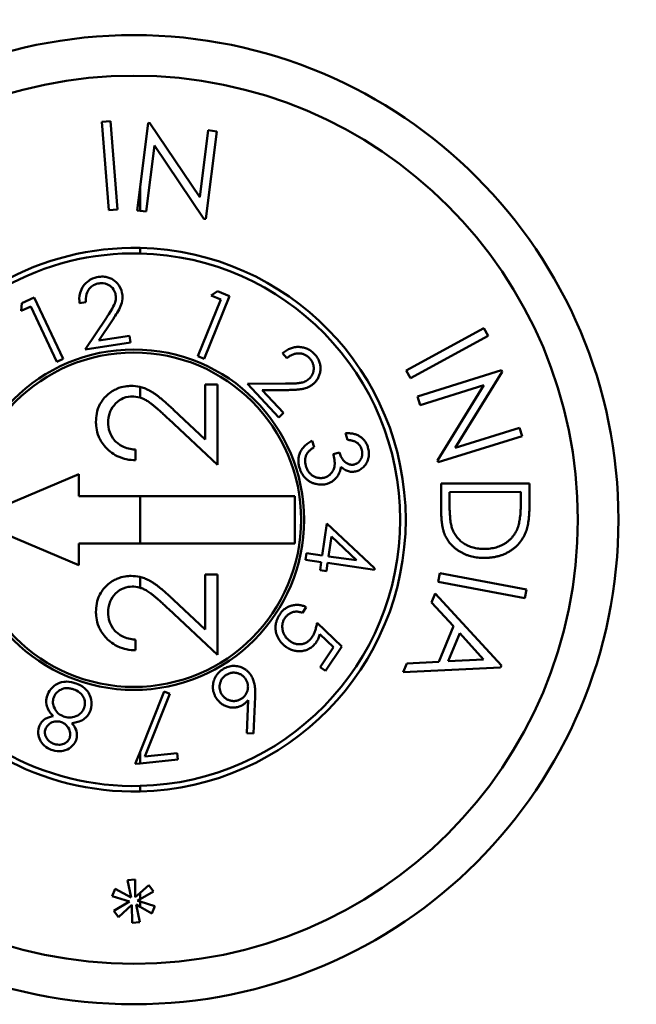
# Model space of a CAD drawing. Header units: inches. Extents: x 0.2 to 50.9, y 0.9 to 32.1.
# Tile 83 of 95: x 42 to 42.9, y 24.8 to 26.2. Entities that reach past the tile are written whole.
import ezdxf

# ---------------------------------------------------------------- set-up
doc = ezdxf.new("R2010")
doc.units = ezdxf.units.IN
doc.header["$LTSCALE"] = 1.5
doc.header["$MEASUREMENT"] = 0
doc.layers.add('Dimension (ANSI)', color=7, linetype='Continuous', lineweight=25)
doc.layers.add('Visible (ANSI)', color=7, linetype='Continuous', lineweight=50)
doc.styles.get("Standard").update_dxf_attribs({"font": 'arial.ttf'})
doc.dimstyles.new('Default (ANSI)', dxfattribs={"dimscale": 1.5, "dimtxt": 0.2, "dimasz": 0.098425, "dimexe": 0.125, "dimexo": 0.0625, "dimgap": 0.031496, "dimtad": 0, "dimtih": 1, "dimtoh": 1, "dimrnd": 1e-08, "dimzin": 0, "dimdsep": 46, "dimtxsty": 'Standard', "dimcen": 0.09, "dimdle": 0.393701, "dimclrd": 256, "dimclre": 256, "dimclrt": 7, "dimadec": 0, "dimazin": 1, "dimtfac": 0.6, "dimtofl": 0, "dimtmove": 0, "dimatfit": 3, "dimfxl": 1, "dimtolj": 1, "dimtzin": 4, "dimlwd": -1, "dimlwe": -1, "dimarcsym": 0})

# ---------------------------------------------------------------- blocks, each defined once
blk = doc.blocks.new('*D59')
at = {"layer": 'Defpoints', "color": 0, "transparency": 16777216}
for p in [(45.1253, 30.66), (34.5003, 25.0768), (45.1253, 25.0768)]:
    blk.add_point(p, dxfattribs=at)
at = {"layer": 'Dimension (ANSI)', "transparency": 16777216}
for p, q in [((34.5003, 25.1705), (34.5003, 30.8475)), ((45.1253, 25.1705), (45.1253, 30.8475)), ((34.648, 30.66), (39.2735, 30.66)), ((44.9777, 30.66), (40.3521, 30.66))]:
    blk.add_line(p, q, dxfattribs=at)
for points in [[(34.648, 30.6847), (34.648, 30.6354), (34.5003, 30.66)], [(44.9777, 30.6847), (44.9777, 30.6354), (45.1253, 30.66)]]:
    blk.add_solid(points, dxfattribs=at)
at = {"layer": 'Dimension (ANSI)', "color": 7, "transparency": 16777216, "insert": (39.3208, 30.8133), "char_height": 0.3, "attachment_point": 1}
blk.add_mtext('\\A1;10.63', dxfattribs=at)

msp = doc.modelspace()

# ---------------------------------------------------------------- linework, layer by layer
at = {"layer": 'Visible (ANSI)'}
for p, q in [((42.1282, 26.0725), (42.1152, 26.0714)), ((42.1152, 26.0714), (42.1256, 25.9412)), ((42.1386, 25.9422), (42.1282, 26.0725)), ((42.1837, 26.0701), (42.1719, 25.9751)), ((42.1865, 26.0697), (42.1837, 26.0701)), ((42.2601, 25.9602), (42.1865, 26.0697)), ((42.2724, 26.0591), (42.2601, 25.9602)), ((42.2691, 25.9283), (42.2851, 26.0575)), ((42.2851, 26.0575), (42.2724, 26.0591)), ((42.181, 25.9392), (42.1931, 26.0369)), ((42.1931, 26.0369), (42.2662, 25.9286)), ((42.1719, 25.9751), (42.1676, 25.9408)), ((42.1719, 25.9403), (42.1719, 25.9751)), ((42.1256, 25.9412), (42.1386, 25.9422)), ((42.1676, 25.9408), (42.1719, 25.9403)), ((42.1719, 25.9403), (42.181, 25.9392)), ((42.2662, 25.9286), (42.2691, 25.9283)), ((42.1719, 25.8772), (42.1719, 25.8853)), ((42.2768, 25.8149), (42.286, 25.8217)), ((42.286, 25.8217), (42.3042, 25.8143)), ((41.9973, 25.8037), (41.9961, 25.7923)), ((42.0152, 25.8121), (41.9973, 25.8037)), ((42.0581, 25.7214), (42.0152, 25.8121)), ((42.0825, 25.8039), (42.0919, 25.8054)), ((42.2574, 25.7255), (42.2913, 25.809)), ((42.3042, 25.8143), (42.2666, 25.7217)), ((42.2913, 25.809), (42.2768, 25.8149)), ((41.9961, 25.7923), (42.0104, 25.799)), ((42.0104, 25.799), (42.0491, 25.7172)), ((42.1222, 25.7823), (42.0906, 25.7355)), ((42.1107, 25.7484), (42.1312, 25.7789)), ((42.6796, 25.7669), (42.5649, 25.7045)), ((42.6859, 25.7555), (42.6796, 25.7669)), ((42.0906, 25.7355), (42.1579, 25.7459)), ((42.1564, 25.7555), (42.1107, 25.7484)), ((42.1579, 25.7459), (42.1564, 25.7555)), ((42.5712, 25.693), (42.6859, 25.7555)), ((42.3888, 25.7227), (42.3823, 25.7297)), ((42.0491, 25.7172), (42.0581, 25.7214)), ((42.2666, 25.7217), (42.2574, 25.7255)), ((42.5649, 25.7045), (42.5712, 25.693)), ((42.7059, 25.7048), (42.5818, 25.6661)), ((42.6374, 25.59), (42.7067, 25.7021)), ((42.7067, 25.7021), (42.7059, 25.7048)), ((42.1719, 25.6642), (42.1719, 25.68)), ((42.2861, 25.6838), (42.2681, 25.6838)), ((42.2681, 25.6838), (42.2681, 25.6024)), ((42.2861, 25.565), (42.2861, 25.6838)), ((42.3304, 25.6848), (42.3866, 25.6849)), ((42.3766, 25.6351), (42.3304, 25.6848)), ((42.3523, 25.6755), (42.3837, 25.6417)), ((42.3888, 25.6755), (42.3523, 25.6755)), ((42.5858, 25.6533), (42.6796, 25.6825)), ((42.6796, 25.6825), (42.6113, 25.5715)), ((42.5818, 25.6661), (42.5858, 25.6533)), ((42.2681, 25.6024), (42.2214, 25.6462)), ((42.2137, 25.6328), (42.2861, 25.565)), ((42.3837, 25.6417), (42.3766, 25.6351)), ((42.7324, 25.6196), (42.6374, 25.59)), ((42.7362, 25.6073), (42.7324, 25.6196)), ((42.4262, 25.6005), (42.429, 25.5911)), ((42.4783, 25.6018), (42.4754, 25.6116)), ((42.6121, 25.5687), (42.7362, 25.6073)), ((42.165, 25.5717), (42.165, 25.5874)), ((42.4573, 25.5807), (42.4662, 25.5833)), ((42.6113, 25.5715), (42.6121, 25.5687)), ((42.0813, 25.5511), (41.9222, 25.4839)), ((42.0813, 25.5189), (42.0813, 25.5511)), ((42.747, 25.5376), (42.6165, 25.5372)), ((42.6165, 25.5372), (42.6167, 25.4957)), ((42.7471, 25.5106), (42.747, 25.5376)), ((42.1719, 25.5189), (42.0813, 25.5189)), ((42.1719, 25.4489), (42.1719, 25.5189)), ((42.4006, 25.5189), (42.1719, 25.5189)), ((42.4006, 25.4489), (42.4006, 25.5189)), ((42.6289, 25.5247), (42.7343, 25.5251)), ((42.6289, 25.5096), (42.6289, 25.5247)), ((42.7343, 25.5251), (42.7344, 25.5159)), ((41.9222, 25.4839), (42.0813, 25.4167)), ((42.4408, 25.4312), (42.4475, 25.4785)), ((42.4475, 25.4785), (42.5182, 25.4121)), ((42.4544, 25.459), (42.4503, 25.4298)), ((42.4916, 25.424), (42.4544, 25.459)), ((42.0813, 25.4489), (42.1719, 25.4489)), ((42.0813, 25.4167), (42.0813, 25.4489)), ((42.1719, 25.4489), (42.4006, 25.4489)), ((42.4163, 25.4246), (42.4177, 25.4345)), ((42.4394, 25.4213), (42.4163, 25.4246)), ((42.4177, 25.4345), (42.4408, 25.4312)), ((42.4503, 25.4298), (42.4916, 25.424)), ((42.4377, 25.4093), (42.4394, 25.4213)), ((42.4489, 25.42), (42.4471, 25.408)), ((42.5179, 25.4101), (42.4489, 25.42)), ((42.5182, 25.4121), (42.5179, 25.4101)), ((42.1719, 25.3834), (42.1719, 25.3993)), ((42.2681, 25.4031), (42.2861, 25.4031)), ((42.2681, 25.3217), (42.2681, 25.4031)), ((42.2861, 25.4031), (42.2861, 25.2843)), ((42.4471, 25.408), (42.4377, 25.4093)), ((42.6145, 25.405), (42.6121, 25.3922)), ((42.7425, 25.3809), (42.6145, 25.405)), ((42.6121, 25.3922), (42.7401, 25.3681)), ((42.7401, 25.3681), (42.7425, 25.3809)), ((42.6079, 25.375), (42.6024, 25.3616)), ((42.7056, 25.2685), (42.6079, 25.375)), ((42.2861, 25.2843), (42.2137, 25.3521)), ((42.2214, 25.3655), (42.2681, 25.3217)), ((42.4173, 25.3548), (42.4117, 25.3462)), ((42.6024, 25.3616), (42.6346, 25.3264)), ((42.4335, 25.3318), (42.4697, 25.2967)), ((42.6346, 25.3264), (42.6133, 25.2742)), ((42.4576, 25.2956), (42.4376, 25.3147)), ((42.6271, 25.2748), (42.644, 25.3162)), ((42.644, 25.3162), (42.6793, 25.2775)), ((42.165, 25.291), (42.165, 25.3067)), ((42.4379, 25.2659), (42.4576, 25.2956)), ((42.4697, 25.2967), (42.4459, 25.2606)), ((42.4459, 25.2606), (42.4379, 25.2659)), ((42.5657, 25.2715), (42.5604, 25.2585)), ((42.5604, 25.2585), (42.7044, 25.2655)), ((42.6133, 25.2742), (42.5657, 25.2715)), ((42.6793, 25.2775), (42.6271, 25.2748)), ((42.7044, 25.2655), (42.7056, 25.2685)), ((42.1719, 25.1412), (42.2074, 25.2302)), ((42.216, 25.2268), (42.1791, 25.1342)), ((42.2074, 25.2302), (42.216, 25.2268)), ((42.3417, 25.2223), (42.3393, 25.1681)), ((42.3295, 25.1685), (42.3314, 25.2172)), ((42.3393, 25.1681), (42.3295, 25.1685)), ((42.1719, 25.1412), (42.1647, 25.1232)), ((42.1719, 25.124), (42.1719, 25.1412)), ((42.1791, 25.1342), (42.2266, 25.139)), ((42.2266, 25.139), (42.2275, 25.1296)), ((42.1647, 25.1232), (42.1719, 25.124)), ((42.2275, 25.1296), (42.1719, 25.124)), ((42.1719, 25.0825), (42.1719, 25.0906)), ((42.1646, 24.9526), (42.1531, 24.9514)), ((42.1531, 24.9514), (42.1585, 24.9256)), ((42.1647, 24.9262), (42.1646, 24.9526)), ((42.1353, 24.9385), (42.1305, 24.9279)), ((42.1585, 24.9256), (42.1353, 24.9385)), ((42.1719, 24.9326), (42.1647, 24.9262)), ((42.1846, 24.9439), (42.1719, 24.9326)), ((42.1719, 24.9233), (42.1915, 24.9346)), ((42.1719, 24.9233), (42.1719, 24.9326)), ((42.1915, 24.9346), (42.1846, 24.9439)), ((42.1305, 24.9279), (42.156, 24.9198)), ((42.156, 24.9198), (42.1329, 24.9062)), ((42.1714, 24.8896), (42.1659, 24.9154)), ((42.1659, 24.9154), (42.1719, 24.912)), ((42.168, 24.9211), (42.1719, 24.9233)), ((42.1719, 24.9198), (42.168, 24.9211)), ((42.1719, 24.912), (42.1719, 24.9198)), ((42.1939, 24.9128), (42.1719, 24.9198)), ((42.1329, 24.9062), (42.1398, 24.897)), ((42.1398, 24.897), (42.1597, 24.9148)), ((42.1597, 24.9148), (42.16, 24.8884)), ((42.1719, 24.912), (42.1892, 24.9023)), ((42.1892, 24.9023), (42.1939, 24.9128)), ((42.16, 24.8884), (42.1714, 24.8896))]:
    msp.add_line(p, q, dxfattribs=at)
for radius in [0.7158, 0.6559, 0.2514, 0.247]:
    msp.add_circle((42.1627, 25.4839), radius, dxfattribs=at)
for radius, start, end in [(0.4015, 88.6858, 271.3142), (0.3934, 88.6588, 271.3412), (0.4015, 271.3142, 88.6858), (0.3934, 271.3412, 88.6588)]:
    msp.add_arc((42.1627, 25.4839), radius, start, end, dxfattribs=at)
for points, knots in [([(42.1103, 25.8425), (42.1082, 25.8422), (42.1028, 25.8412), (42.0957, 25.8369), (42.0926, 25.8347), (42.0857, 25.8261), (42.0842, 25.8217), (42.0816, 25.8127), (42.082, 25.8081), (42.0825, 25.8039)], [0, 0, 0, 0, 0.01620659, 0.01620659, 0.02230717, 0.02230717, 0.02973517, 0.02973517, 0.04981053, 0.04981053, 0.04981053, 0.04981053]), ([(42.0919, 25.8054), (42.0918, 25.8085), (42.0916, 25.8123), (42.094, 25.8208), (42.0955, 25.8232), (42.099, 25.8277), (42.1014, 25.8294), (42.1064, 25.8322), (42.1094, 25.8327), (42.1112, 25.833)], [0, 0, 0, 0, 0.0240139, 0.0240139, 0.0434627, 0.0434627, 0.07332, 0.07332, 0.1233827, 0.1233827, 0.1233827, 0.1233827]), ([(42.1454, 25.8177), (42.145, 25.8199), (42.1442, 25.8245), (42.1399, 25.8311), (42.1378, 25.834), (42.1318, 25.8387), (42.1286, 25.8407), (42.1226, 25.8424), (42.1203, 25.8429), (42.1144, 25.8431), (42.1123, 25.8428), (42.1103, 25.8425)], [0, 0, 0, 0, 0.01718259, 0.01718259, 0.02394785, 0.02394785, 0.0285903, 0.0285903, 0.03035705, 0.03035705, 0.03202456, 0.03202456, 0.03202456, 0.03202456]), ([(42.1112, 25.833), (42.1128, 25.8332), (42.1164, 25.8337), (42.1216, 25.8324), (42.1239, 25.8317), (42.1277, 25.8292), (42.1305, 25.8273), (42.1335, 25.8229), (42.1342, 25.8216), (42.1353, 25.8187), (42.1356, 25.8173), (42.1358, 25.816)], [0, 0, 0, 0, 0.01228118, 0.01228118, 0.01682815, 0.01682815, 0.01889522, 0.01889522, 0.0196643, 0.0196643, 0.02055786, 0.02055786, 0.02055786, 0.02055786]), ([(42.1312, 25.7789), (42.1345, 25.7838), (42.1388, 25.7903), (42.1436, 25.8003), (42.1448, 25.8034), (42.1462, 25.8115), (42.1458, 25.8148), (42.1454, 25.8177)], [0, 0, 0, 0, 0.04541654, 0.04541654, 0.06719737, 0.06719737, 0.09329463, 0.09329463, 0.09329463, 0.09329463]), ([(42.1358, 25.816), (42.1361, 25.8135), (42.1365, 25.81), (42.1344, 25.8027), (42.1332, 25.8), (42.1275, 25.7901), (42.123, 25.7835), (42.1222, 25.7823)], [0, 0, 0, 0, 0.01869102, 0.01869102, 0.02824314, 0.02824314, 0.04030368, 0.04030368, 0.04030368, 0.04030368]), ([(42.3823, 25.7297), (42.3832, 25.7305), (42.385, 25.7321), (42.3879, 25.734), (42.3909, 25.7357), (42.3939, 25.737), (42.397, 25.738), (42.4002, 25.7387), (42.4035, 25.7391), (42.4068, 25.7391), (42.4101, 25.7388), (42.4132, 25.7382), (42.4163, 25.7374), (42.4192, 25.7362), (42.4221, 25.7347), (42.4247, 25.7329), (42.4273, 25.7308), (42.4289, 25.7292), (42.4297, 25.7284)], [0, 0, 0, 0, 0.0687989, 0.1349606, 0.199103, 0.2615511, 0.3231341, 0.3847206, 0.4464543, 0.5093347, 0.5716455, 0.6324848, 0.6923132, 0.7519666, 0.811795, 0.8727773, 0.9353289, 1, 1, 1, 1]), ([(42.4223, 25.7223), (42.4218, 25.7229), (42.4207, 25.724), (42.419, 25.7254), (42.4171, 25.7266), (42.4152, 25.7277), (42.4132, 25.7285), (42.4112, 25.7291), (42.409, 25.7295), (42.4068, 25.7297), (42.4046, 25.7296), (42.4023, 25.7294), (42.4, 25.7288), (42.3978, 25.7281), (42.3955, 25.7271), (42.3932, 25.7259), (42.391, 25.7244), (42.3895, 25.7233), (42.3888, 25.7227)], [0, 0, 0, 0, 0.062905, 0.123032, 0.182098, 0.239757, 0.296826, 0.354148, 0.412209, 0.471714, 0.532109, 0.592899, 0.65489, 0.718317, 0.784229, 0.852733, 0.924519, 1, 1, 1, 1]), ([(42.422, 25.6924), (42.4225, 25.6929), (42.4235, 25.6939), (42.4247, 25.6955), (42.4258, 25.6971), (42.4267, 25.6989), (42.4274, 25.7008), (42.4279, 25.7027), (42.4283, 25.7048), (42.4284, 25.7069), (42.4283, 25.709), (42.4281, 25.7111), (42.4276, 25.7132), (42.427, 25.7151), (42.4261, 25.717), (42.4251, 25.7189), (42.4238, 25.7207), (42.4228, 25.7217), (42.4223, 25.7223)], [0, 0, 0, 0, 0.062183, 0.122612, 0.182664, 0.241791, 0.301488, 0.362238, 0.424353, 0.488779, 0.553697, 0.617188, 0.679419, 0.741365, 0.804055, 0.867618, 0.932903, 1, 1, 1, 1]), ([(42.4297, 25.7284), (42.4304, 25.7275), (42.4319, 25.7259), (42.4338, 25.7233), (42.4353, 25.7206), (42.4366, 25.7178), (42.4375, 25.7149), (42.4381, 25.712), (42.4384, 25.709), (42.4384, 25.706), (42.4381, 25.703), (42.4375, 25.7001), (42.4367, 25.6973), (42.4356, 25.6947), (42.4343, 25.6922), (42.4327, 25.6898), (42.4309, 25.6875), (42.4295, 25.6862), (42.4288, 25.6855)], [0, 0, 0, 0, 0.07005, 0.137213, 0.202152, 0.265337, 0.327657, 0.389463, 0.451969, 0.515418, 0.57876, 0.639988, 0.700076, 0.759065, 0.817893, 0.877561, 0.938197, 1, 1, 1, 1]), ([(42.3866, 25.6849), (42.3879, 25.6849), (42.3906, 25.6849), (42.3943, 25.685), (42.3978, 25.6851), (42.4009, 25.6852), (42.4037, 25.6854), (42.4062, 25.6857), (42.4084, 25.686), (42.4109, 25.6865), (42.4136, 25.6872), (42.4167, 25.6886), (42.4195, 25.6903), (42.4212, 25.6917), (42.422, 25.6924)], [0, 0, 0, 0, 0.1101371, 0.2116064, 0.304439, 0.3886458, 0.4647959, 0.5324404, 0.591598, 0.6424587, 0.7339756, 0.8228871, 0.911284, 1, 1, 1, 1]), ([(42.1587, 25.6816), (42.1544, 25.6814), (42.1462, 25.6812), (42.1335, 25.6754), (42.1286, 25.6729), (42.1182, 25.6633), (42.1145, 25.6587), (42.1104, 25.6497), (42.1089, 25.6461), (42.1069, 25.6358), (42.1068, 25.6323), (42.1067, 25.6287)], [0, 0, 0, 0, 0.03303835, 0.03303835, 0.04727079, 0.04727079, 0.05803636, 0.05803636, 0.0615579, 0.0615579, 0.06466581, 0.06466581, 0.06466581, 0.06466581]), ([(42.1719, 25.68), (42.1723, 25.6799), (42.175, 25.6793), (42.1799, 25.6776), (42.1855, 25.6749), (42.1899, 25.6722), (42.1936, 25.6698), (42.1976, 25.6669), (42.2018, 25.6636), (42.2063, 25.6598), (42.2111, 25.6557), (42.2162, 25.6511), (42.2197, 25.6479), (42.2214, 25.6462)], [0.1795605, 0.1795605, 0.1795605, 0.1795605, 0.1956723, 0.2924224, 0.3913425, 0.4444624, 0.5042288, 0.5703523, 0.6425458, 0.7222875, 0.8079211, 0.9004695, 1, 1, 1, 1]), ([(42.4288, 25.6855), (42.4277, 25.6845), (42.4256, 25.6827), (42.4221, 25.6805), (42.4183, 25.6788), (42.415, 25.6777), (42.4121, 25.6771), (42.4096, 25.6767), (42.4068, 25.6763), (42.4038, 25.676), (42.4004, 25.6758), (42.3968, 25.6756), (42.3929, 25.6755), (42.3902, 25.6755), (42.3888, 25.6755)], [0, 0, 0, 0, 0.099268, 0.1967624, 0.2940362, 0.393107, 0.4463235, 0.5062891, 0.5721122, 0.6444639, 0.7233111, 0.809243, 0.901297, 1, 1, 1, 1]), ([(42.1247, 25.6279), (42.1248, 25.6314), (42.1249, 25.637), (42.1296, 25.6482), (42.1324, 25.6521), (42.1396, 25.6594), (42.1436, 25.6618), (42.1525, 25.6657), (42.1577, 25.6658), (42.1601, 25.6659)], [0, 0, 0, 0, 0.0262837, 0.0262837, 0.044767, 0.044767, 0.0660379, 0.0660379, 0.1027285, 0.1027285, 0.1027285, 0.1027285]), ([(42.2137, 25.6328), (42.212, 25.6345), (42.2087, 25.6376), (42.2038, 25.6421), (42.1994, 25.6461), (42.1952, 25.6497), (42.1914, 25.6528), (42.188, 25.6556), (42.1849, 25.6578), (42.1812, 25.6602), (42.177, 25.6624), (42.1735, 25.6637), (42.1719, 25.6642)], [0, 0, 0, 0, 0.1108026, 0.2128292, 0.3061013, 0.3906473, 0.4669245, 0.534481, 0.5935869, 0.644557, 0.7362005, 0.8154417, 0.8154417, 0.8154417, 0.8154417]), ([(42.1067, 25.6287), (42.1068, 25.6251), (42.107, 25.6158), (42.1126, 25.6027), (42.1153, 25.5971), (42.1244, 25.587), (42.1298, 25.582), (42.1439, 25.5751), (42.1487, 25.5739), (42.157, 25.5721), (42.1613, 25.5719), (42.165, 25.5717)], [0, 0, 0, 0, 0.02806677, 0.02806677, 0.03897168, 0.03897168, 0.0463961, 0.0463961, 0.05138171, 0.05138171, 0.06248324, 0.06248324, 0.06248324, 0.06248324]), ([(42.165, 25.5874), (42.1612, 25.5878), (42.1543, 25.5884), (42.1402, 25.5949), (42.136, 25.5992), (42.1301, 25.6056), (42.1281, 25.6104), (42.1249, 25.6192), (42.1248, 25.6238), (42.1247, 25.6279)], [0, 0, 0, 0, 0.0294229, 0.0294229, 0.0583021, 0.0583021, 0.1692229, 0.1692229, 0.4344025, 0.4344025, 0.4344025, 0.4344025]), ([(42.4074, 25.5605), (42.4071, 25.5616), (42.4065, 25.5636), (42.406, 25.5666), (42.4057, 25.5696), (42.4057, 25.5725), (42.406, 25.5753), (42.4065, 25.5781), (42.4073, 25.5808), (42.4084, 25.5835), (42.4097, 25.586), (42.4113, 25.5884), (42.4131, 25.5908), (42.4152, 25.593), (42.4176, 25.5951), (42.4202, 25.597), (42.4231, 25.5989), (42.4252, 25.6), (42.4262, 25.6005)], [0, 0, 0, 0, 0.065447, 0.128549, 0.189344, 0.249032, 0.307312, 0.365519, 0.423367, 0.481788, 0.540924, 0.600248, 0.661034, 0.723481, 0.788093, 0.855905, 0.926163, 1, 1, 1, 1]), ([(42.4754, 25.6116), (42.4764, 25.6117), (42.4784, 25.6117), (42.4814, 25.6116), (42.4843, 25.6113), (42.487, 25.6108), (42.4897, 25.6101), (42.4921, 25.6092), (42.4945, 25.6081), (42.4967, 25.6068), (42.4988, 25.6053), (42.5007, 25.6036), (42.5024, 25.6018), (42.504, 25.5999), (42.5054, 25.5978), (42.5066, 25.5956), (42.5077, 25.5932), (42.5082, 25.5915), (42.5084, 25.5907)], [0, 0, 0, 0, 0.073327, 0.143346, 0.210861, 0.276243, 0.339444, 0.401536, 0.462665, 0.523726, 0.583693, 0.643031, 0.701222, 0.759042, 0.818055, 0.877301, 0.937649, 1, 1, 1, 1]), ([(42.4991, 25.5879), (42.4987, 25.5889), (42.4981, 25.5908), (42.4966, 25.5935), (42.4947, 25.5958), (42.4928, 25.5974), (42.4911, 25.5985), (42.4897, 25.5992), (42.4881, 25.5999), (42.4864, 25.6004), (42.4846, 25.6009), (42.4826, 25.6013), (42.4805, 25.6016), (42.479, 25.6017), (42.4783, 25.6018)], [0, 0, 0, 0, 0.1167927, 0.2277514, 0.3362536, 0.4456252, 0.5018944, 0.5618287, 0.6242499, 0.6912439, 0.7616953, 0.8364236, 0.9158239, 1, 1, 1, 1]), ([(42.429, 25.5911), (42.4283, 25.5907), (42.427, 25.5898), (42.4251, 25.5885), (42.4234, 25.5871), (42.4219, 25.5857), (42.4205, 25.5843), (42.4194, 25.5829), (42.4183, 25.5815), (42.4178, 25.5805), (42.4176, 25.58)], [0, 0, 0, 0, 0.152268, 0.294216, 0.429707, 0.556559, 0.676272, 0.789603, 0.896981, 1, 1, 1, 1]), ([(42.4889, 25.5657), (42.4894, 25.5658), (42.4904, 25.5662), (42.4918, 25.5668), (42.4932, 25.5677), (42.4944, 25.5686), (42.4955, 25.5697), (42.4965, 25.571), (42.4975, 25.5724), (42.4983, 25.5739), (42.499, 25.5755), (42.4995, 25.5772), (42.4999, 25.5789), (42.5, 25.5806), (42.5001, 25.5824), (42.4999, 25.5842), (42.4996, 25.5861), (42.4993, 25.5873), (42.4991, 25.5879)], [0, 0, 0, 0, 0.059606, 0.1168, 0.174222, 0.231008, 0.288502, 0.347832, 0.408506, 0.472325, 0.536566, 0.600141, 0.66363, 0.727535, 0.792574, 0.859289, 0.928302, 1, 1, 1, 1]), ([(42.5084, 25.5907), (42.5088, 25.5894), (42.5094, 25.587), (42.5098, 25.5832), (42.5098, 25.5794), (42.5093, 25.5756), (42.5083, 25.572), (42.5069, 25.5686), (42.5052, 25.5655), (42.503, 25.5628), (42.5005, 25.5604), (42.4978, 25.5583), (42.4949, 25.5567), (42.4928, 25.556), (42.4918, 25.5556)], [0, 0, 0, 0, 0.089817, 0.177797, 0.265238, 0.353446, 0.440543, 0.524414, 0.606936, 0.688866, 0.769543, 0.847342, 0.923499, 1, 1, 1, 1]), ([(42.4176, 25.58), (42.4173, 25.5793), (42.4168, 25.5781), (42.4162, 25.5761), (42.4158, 25.5741), (42.4156, 25.572), (42.4156, 25.5699), (42.4158, 25.5677), (42.4162, 25.5654), (42.4166, 25.564), (42.4168, 25.5632)], [0, 0, 0, 0, 0.120487, 0.239612, 0.359037, 0.480451, 0.603644, 0.730796, 0.863125, 1, 1, 1, 1]), ([(42.4447, 25.5462), (42.4456, 25.5466), (42.4474, 25.5472), (42.4499, 25.5486), (42.4522, 25.5504), (42.4543, 25.5525), (42.4561, 25.5549), (42.4575, 25.5575), (42.4586, 25.5603), (42.4591, 25.5628), (42.4593, 25.5649), (42.4594, 25.5666), (42.4593, 25.5686), (42.4592, 25.5707), (42.4589, 25.573), (42.4585, 25.5754), (42.4579, 25.578), (42.4575, 25.5798), (42.4573, 25.5807)], [0, 0, 0, 0, 0.070138, 0.139556, 0.209707, 0.282002, 0.354695, 0.426492, 0.498176, 0.571292, 0.610622, 0.653206, 0.700191, 0.751704, 0.806919, 0.866914, 0.931287, 1, 1, 1, 1]), ([(42.4662, 25.5833), (42.4665, 25.5822), (42.4672, 25.5801), (42.4685, 25.5772), (42.4701, 25.5744), (42.472, 25.572), (42.4739, 25.5698), (42.476, 25.568), (42.4781, 25.5667), (42.4803, 25.5657), (42.4824, 25.5652), (42.4846, 25.565), (42.4868, 25.5651), (42.4882, 25.5655), (42.4889, 25.5657)], [0, 0, 0, 0, 0.105327, 0.207033, 0.305509, 0.402716, 0.494954, 0.578469, 0.656016, 0.728516, 0.79784, 0.864871, 0.931712, 1, 1, 1, 1]), ([(42.4482, 25.537), (42.4469, 25.5366), (42.4441, 25.536), (42.4399, 25.5356), (42.4356, 25.5358), (42.4321, 25.5365), (42.4292, 25.5373), (42.4272, 25.538), (42.4252, 25.5388), (42.4232, 25.5398), (42.4214, 25.5409), (42.4196, 25.5422), (42.418, 25.5436), (42.4158, 25.5455), (42.4134, 25.5483), (42.4109, 25.552), (42.4088, 25.5561), (42.4079, 25.5591), (42.4074, 25.5605)], [0, 0, 0, 0, 0.080531, 0.160556, 0.241524, 0.324834, 0.36706, 0.408882, 0.450102, 0.491075, 0.531831, 0.57278, 0.613908, 0.655679, 0.739875, 0.824178, 0.910401, 1, 1, 1, 1]), ([(42.4168, 25.5632), (42.417, 25.5624), (42.4176, 25.5607), (42.4186, 25.5584), (42.4198, 25.5562), (42.4211, 25.5542), (42.4226, 25.5524), (42.4243, 25.5508), (42.4261, 25.5494), (42.428, 25.5482), (42.4301, 25.5472), (42.4321, 25.5464), (42.4342, 25.5458), (42.4363, 25.5455), (42.4384, 25.5453), (42.4405, 25.5454), (42.4426, 25.5457), (42.444, 25.5461), (42.4447, 25.5462)], [0, 0, 0, 0, 0.072918, 0.142988, 0.210289, 0.275624, 0.339203, 0.402166, 0.464779, 0.52832, 0.590638, 0.651223, 0.710246, 0.76752, 0.825159, 0.882157, 0.940185, 1, 1, 1, 1]), ([(42.4684, 25.5622), (42.4683, 25.5609), (42.4679, 25.5584), (42.4669, 25.5548), (42.4655, 25.5514), (42.4642, 25.5494), (42.4635, 25.5484)], [0, 0, 0, 0, 0.2589986, 0.5079108, 0.7547847, 1, 1, 1, 1]), ([(42.4918, 25.5556), (42.4907, 25.5554), (42.4887, 25.5548), (42.4857, 25.5546), (42.4827, 25.5547), (42.4797, 25.5554), (42.4768, 25.5564), (42.4739, 25.5579), (42.4711, 25.5598), (42.4693, 25.5614), (42.4684, 25.5622)], [0, 0, 0, 0, 0.124076, 0.243888, 0.361058, 0.478887, 0.599919, 0.725437, 0.858089, 1, 1, 1, 1]), ([(42.4635, 25.5484), (42.463, 25.5477), (42.4621, 25.5463), (42.4604, 25.5444), (42.4587, 25.5427), (42.4568, 25.5412), (42.4549, 25.5399), (42.4528, 25.5387), (42.4506, 25.5377), (42.449, 25.5372), (42.4482, 25.537)], [0, 0, 0, 0, 0.131157, 0.258241, 0.383522, 0.505833, 0.627961, 0.75082, 0.874202, 1, 1, 1, 1]), ([(42.7308, 25.4755), (42.7311, 25.4766), (42.7318, 25.4789), (42.7324, 25.4828), (42.7331, 25.4871), (42.7336, 25.4919), (42.734, 25.4972), (42.7342, 25.503), (42.7344, 25.5093), (42.7344, 25.5136), (42.7344, 25.5159)], [0, 0, 0, 0, 0.084321, 0.179862, 0.286508, 0.405449, 0.53578, 0.678779, 0.833285, 1, 1, 1, 1]), ([(42.6289, 25.5096), (42.629, 25.5075), (42.629, 25.5033), (42.6292, 25.4973), (42.6295, 25.4919), (42.6298, 25.4869), (42.6303, 25.4825), (42.6309, 25.4786), (42.6316, 25.4752), (42.6322, 25.4731), (42.6324, 25.4721)], [0, 0, 0, 0, 0.171842, 0.330502, 0.475346, 0.606452, 0.72462, 0.829306, 0.920857, 1, 1, 1, 1]), ([(42.7471, 25.5106), (42.7471, 25.5082), (42.7471, 25.5037), (42.7469, 25.4971), (42.7465, 25.491), (42.7461, 25.4855), (42.7454, 25.4804), (42.7446, 25.4758), (42.7437, 25.4718), (42.7429, 25.4693), (42.7425, 25.4681)], [0, 0, 0, 0, 0.164806, 0.317464, 0.459271, 0.589108, 0.708406, 0.816182, 0.913206, 1, 1, 1, 1]), ([(42.6805, 25.4275), (42.6789, 25.4275), (42.6757, 25.4275), (42.671, 25.4279), (42.6665, 25.4286), (42.6621, 25.4295), (42.6578, 25.4306), (42.6537, 25.4321), (42.6498, 25.4338), (42.646, 25.4358), (42.6424, 25.4379), (42.639, 25.4403), (42.6359, 25.4428), (42.633, 25.4455), (42.6303, 25.4483), (42.6279, 25.4513), (42.6257, 25.4544), (42.6238, 25.4578), (42.6221, 25.4613), (42.6207, 25.4653), (42.6195, 25.4695), (42.6185, 25.4741), (42.6177, 25.479), (42.6171, 25.4842), (42.6168, 25.4898), (42.6167, 25.4937), (42.6167, 25.4957)], [0, 0, 0, 0, 0.045469, 0.08961, 0.132574, 0.174768, 0.216124, 0.256914, 0.297389, 0.337604, 0.377295, 0.415884, 0.453455, 0.490494, 0.526847, 0.562721, 0.598479, 0.6342, 0.670995, 0.710138, 0.751427, 0.795363, 0.842101, 0.891745, 0.944176, 1, 1, 1, 1]), ([(42.6324, 25.4721), (42.6329, 25.4709), (42.6337, 25.4686), (42.6353, 25.4652), (42.6371, 25.462), (42.6392, 25.459), (42.6415, 25.4562), (42.644, 25.4536), (42.6468, 25.4512), (42.6498, 25.449), (42.653, 25.447), (42.6564, 25.4453), (42.66, 25.4439), (42.6637, 25.4427), (42.6676, 25.4418), (42.6717, 25.4412), (42.6759, 25.4408), (42.6788, 25.4407), (42.6803, 25.4407)], [0, 0, 0, 0, 0.062291, 0.122703, 0.18236, 0.241118, 0.299753, 0.358961, 0.418268, 0.478751, 0.539782, 0.601294, 0.663557, 0.726905, 0.791963, 0.859092, 0.928198, 1, 1, 1, 1]), ([(42.6803, 25.4407), (42.6818, 25.4407), (42.6849, 25.4408), (42.6893, 25.4412), (42.6936, 25.442), (42.6978, 25.443), (42.7017, 25.4443), (42.7055, 25.4459), (42.7091, 25.4477), (42.7126, 25.4499), (42.7158, 25.4523), (42.7187, 25.4549), (42.7214, 25.4578), (42.7238, 25.4609), (42.726, 25.4642), (42.7279, 25.4677), (42.7295, 25.4715), (42.7304, 25.4741), (42.7308, 25.4755)], [0, 0, 0, 0, 0.070038, 0.137923, 0.204037, 0.268199, 0.330847, 0.392749, 0.454122, 0.515387, 0.576249, 0.636009, 0.695087, 0.754292, 0.814198, 0.874548, 0.936343, 1, 1, 1, 1]), ([(42.7425, 25.4681), (42.742, 25.4665), (42.7408, 25.4635), (42.7387, 25.4591), (42.7363, 25.455), (42.7336, 25.4511), (42.7305, 25.4475), (42.7272, 25.4442), (42.7236, 25.4411), (42.7196, 25.4383), (42.7154, 25.4358), (42.711, 25.4335), (42.7064, 25.4317), (42.7016, 25.4302), (42.6966, 25.429), (42.6914, 25.4281), (42.686, 25.4276), (42.6824, 25.4275), (42.6805, 25.4275)], [0, 0, 0, 0, 0.062369, 0.123635, 0.183448, 0.242764, 0.301661, 0.361095, 0.421003, 0.482051, 0.543457, 0.605317, 0.667871, 0.730882, 0.795417, 0.861733, 0.929829, 1, 1, 1, 1]), ([(42.1587, 25.4008), (42.1544, 25.4007), (42.1462, 25.4005), (42.1335, 25.3947), (42.1286, 25.3921), (42.1182, 25.3825), (42.1145, 25.378), (42.1104, 25.369), (42.1089, 25.3653), (42.1069, 25.3551), (42.1068, 25.3515), (42.1067, 25.348)], [0, 0, 0, 0, 0.03303835, 0.03303835, 0.04727079, 0.04727079, 0.05803636, 0.05803636, 0.0615579, 0.0615579, 0.06466581, 0.06466581, 0.06466581, 0.06466581]), ([(42.1719, 25.3993), (42.1723, 25.3992), (42.175, 25.3985), (42.1799, 25.3969), (42.1855, 25.3942), (42.1899, 25.3915), (42.1936, 25.389), (42.1976, 25.3862), (42.2018, 25.3828), (42.2063, 25.3791), (42.2111, 25.375), (42.2162, 25.3704), (42.2197, 25.3671), (42.2214, 25.3655)], [0.1795605, 0.1795605, 0.1795605, 0.1795605, 0.1956723, 0.2924224, 0.3913425, 0.4444624, 0.5042288, 0.5703523, 0.6425458, 0.7222875, 0.8079211, 0.9004695, 1, 1, 1, 1]), ([(42.1247, 25.3472), (42.1248, 25.3515), (42.1249, 25.3564), (42.1296, 25.3675), (42.1324, 25.3714), (42.1396, 25.3787), (42.1436, 25.3811), (42.1523, 25.3849), (42.1564, 25.385), (42.1601, 25.3851)], [0, 0, 0, 0, 0.033068, 0.033068, 0.0566734, 0.0566734, 0.083839, 0.083839, 0.1293555, 0.1293555, 0.1293555, 0.1293555]), ([(42.2137, 25.3521), (42.212, 25.3537), (42.2087, 25.3569), (42.2038, 25.3614), (42.1994, 25.3654), (42.1952, 25.369), (42.1914, 25.3721), (42.188, 25.3748), (42.1849, 25.377), (42.1812, 25.3794), (42.177, 25.3816), (42.1735, 25.3829), (42.1719, 25.3834)], [0, 0, 0, 0, 0.1108026, 0.2128292, 0.3061013, 0.3906473, 0.4669245, 0.534481, 0.5935869, 0.644557, 0.7362005, 0.8154417, 0.8154417, 0.8154417, 0.8154417]), ([(42.3783, 25.3441), (42.3788, 25.3449), (42.3799, 25.3465), (42.3818, 25.3487), (42.3838, 25.3507), (42.3859, 25.3524), (42.3882, 25.3539), (42.3906, 25.3552), (42.3931, 25.3563), (42.3958, 25.3571), (42.3985, 25.3577), (42.4012, 25.358), (42.4039, 25.3581), (42.4066, 25.358), (42.4093, 25.3575), (42.412, 25.3569), (42.4147, 25.356), (42.4165, 25.3552), (42.4173, 25.3548)], [0, 0, 0, 0, 0.066846, 0.131722, 0.194477, 0.256568, 0.317599, 0.378165, 0.43964, 0.501791, 0.563868, 0.625027, 0.685742, 0.746523, 0.807936, 0.870315, 0.933888, 1, 1, 1, 1]), ([(42.1067, 25.348), (42.1068, 25.3443), (42.107, 25.3351), (42.1126, 25.3219), (42.1153, 25.3164), (42.1244, 25.3063), (42.1298, 25.3012), (42.1439, 25.2944), (42.1487, 25.2932), (42.157, 25.2914), (42.1614, 25.2912), (42.165, 25.291)], [0, 0, 0, 0, 0.02806677, 0.02806677, 0.03897168, 0.03897168, 0.0463961, 0.0463961, 0.05138171, 0.05138171, 0.06251283, 0.06251283, 0.06251283, 0.06251283]), ([(42.165, 25.3067), (42.1612, 25.307), (42.1543, 25.3077), (42.1402, 25.3142), (42.136, 25.3185), (42.1301, 25.3249), (42.1281, 25.3297), (42.1249, 25.3385), (42.1248, 25.3431), (42.1247, 25.3472)], [0, 0, 0, 0, 0.0294229, 0.0294229, 0.0583021, 0.0583021, 0.1692229, 0.1692229, 0.4344025, 0.4344025, 0.4344025, 0.4344025]), ([(42.3882, 25.2957), (42.3876, 25.2961), (42.3862, 25.297), (42.3844, 25.2985), (42.3826, 25.3001), (42.381, 25.3018), (42.3795, 25.3036), (42.3781, 25.3054), (42.3768, 25.3074), (42.3757, 25.3094), (42.3747, 25.3115), (42.3738, 25.3136), (42.3731, 25.3157), (42.3726, 25.3179), (42.3722, 25.3201), (42.372, 25.3223), (42.3719, 25.3245), (42.372, 25.3267), (42.3722, 25.3289), (42.3726, 25.3311), (42.3732, 25.3333), (42.3739, 25.3355), (42.3747, 25.3377), (42.3757, 25.3398), (42.3769, 25.342), (42.3778, 25.3434), (42.3783, 25.3441)], [0, 0, 0, 0, 0.0441, 0.087328, 0.130071, 0.172253, 0.214031, 0.255642, 0.297711, 0.339893, 0.381864, 0.422997, 0.463253, 0.503304, 0.542831, 0.582716, 0.622376, 0.662412, 0.702658, 0.74326, 0.784103, 0.825396, 0.867677, 0.910635, 0.954583, 1, 1, 1, 1]), ([(42.3857, 25.3384), (42.3852, 25.3377), (42.3844, 25.3364), (42.3834, 25.3342), (42.3826, 25.332), (42.3821, 25.3298), (42.3819, 25.3274), (42.3819, 25.3251), (42.3821, 25.3226), (42.3825, 25.3202), (42.3832, 25.3177), (42.3841, 25.3154), (42.3853, 25.3132), (42.3866, 25.3111), (42.3882, 25.3091), (42.39, 25.3073), (42.392, 25.3055), (42.3935, 25.3045), (42.3942, 25.304)], [0, 0, 0, 0, 0.06104, 0.120585, 0.179446, 0.237961, 0.296467, 0.356638, 0.418083, 0.481889, 0.545977, 0.609421, 0.671907, 0.734561, 0.798428, 0.863698, 0.930232, 1, 1, 1, 1]), ([(42.4117, 25.3462), (42.4108, 25.3466), (42.4091, 25.3472), (42.4065, 25.3479), (42.4041, 25.3482), (42.4017, 25.3482), (42.3994, 25.3479), (42.3972, 25.3473), (42.395, 25.3464), (42.3928, 25.3452), (42.3907, 25.3439), (42.3888, 25.3422), (42.3871, 25.3405), (42.3861, 25.3391), (42.3857, 25.3384)], [0, 0, 0, 0, 0.095881, 0.184244, 0.267118, 0.345286, 0.422093, 0.499905, 0.580433, 0.664041, 0.748874, 0.832258, 0.915442, 1, 1, 1, 1]), ([(42.4261, 25.311), (42.4266, 25.3116), (42.4274, 25.3129), (42.4285, 25.3151), (42.4295, 25.3174), (42.4305, 25.3199), (42.4313, 25.3226), (42.4321, 25.3255), (42.4329, 25.3286), (42.4333, 25.3307), (42.4335, 25.3318)], [0, 0, 0, 0, 0.102193, 0.210497, 0.32459, 0.44518, 0.572812, 0.70748, 0.850239, 1, 1, 1, 1]), ([(42.3942, 25.304), (42.3949, 25.3036), (42.3963, 25.3027), (42.3985, 25.3017), (42.4006, 25.3008), (42.4028, 25.3002), (42.4049, 25.2999), (42.4071, 25.2998), (42.4093, 25.2999), (42.4115, 25.3002), (42.4136, 25.3008), (42.4157, 25.3016), (42.4177, 25.3026), (42.4196, 25.3038), (42.4214, 25.3053), (42.4231, 25.307), (42.4247, 25.3089), (42.4257, 25.3103), (42.4261, 25.311)], [0, 0, 0, 0, 0.06704, 0.13168, 0.193903, 0.25407, 0.313926, 0.373146, 0.432337, 0.492735, 0.553288, 0.613075, 0.673559, 0.73445, 0.797125, 0.861777, 0.929355, 1, 1, 1, 1]), ([(42.4376, 25.3147), (42.4373, 25.3137), (42.4366, 25.3117), (42.4354, 25.3088), (42.4342, 25.3062), (42.4332, 25.3046), (42.4327, 25.3039)], [0, 0, 0, 0, 0.274456, 0.533584, 0.773998, 1, 1, 1, 1]), ([(42.4327, 25.3039), (42.4321, 25.303), (42.4308, 25.3012), (42.4287, 25.2987), (42.4264, 25.2966), (42.424, 25.2947), (42.4214, 25.2931), (42.4186, 25.2918), (42.4157, 25.2908), (42.4127, 25.2901), (42.4096, 25.2897), (42.4064, 25.2896), (42.4033, 25.2897), (42.4003, 25.2903), (42.3972, 25.2912), (42.3942, 25.2923), (42.3912, 25.2938), (42.3892, 25.295), (42.3882, 25.2957)], [0, 0, 0, 0, 0.065748, 0.129122, 0.190974, 0.251388, 0.310963, 0.370702, 0.431419, 0.493116, 0.555283, 0.616523, 0.677463, 0.738821, 0.801114, 0.865033, 0.931155, 1, 1, 1, 1]), ([(42.2948, 25.2634), (42.2959, 25.2641), (42.2983, 25.2654), (42.302, 25.2668), (42.3059, 25.2677), (42.3098, 25.268), (42.3138, 25.2679), (42.3177, 25.2672), (42.3214, 25.266), (42.325, 25.2642), (42.3284, 25.262), (42.3315, 25.2594), (42.3341, 25.2564), (42.3356, 25.2542), (42.3364, 25.253)], [0, 0, 0, 0, 0.084347, 0.1671, 0.249373, 0.332404, 0.415562, 0.497402, 0.579979, 0.664502, 0.749213, 0.832399, 0.915743, 1, 1, 1, 1]), ([(42.284, 25.2211), (42.2833, 25.2223), (42.282, 25.2247), (42.2805, 25.2286), (42.2796, 25.2325), (42.2793, 25.2364), (42.2795, 25.2404), (42.2802, 25.2443), (42.2815, 25.2481), (42.2833, 25.2518), (42.2856, 25.2553), (42.2882, 25.2584), (42.2913, 25.2612), (42.2936, 25.2627), (42.2948, 25.2634)], [0, 0, 0, 0, 0.086367, 0.169456, 0.251301, 0.332644, 0.41418, 0.495025, 0.577004, 0.661694, 0.746784, 0.830693, 0.914439, 1, 1, 1, 1]), ([(42.2994, 25.255), (42.2988, 25.2546), (42.2977, 25.2538), (42.2961, 25.2525), (42.2946, 25.2511), (42.2933, 25.2495), (42.2922, 25.2478), (42.2913, 25.246), (42.2905, 25.2441), (42.2899, 25.2421), (42.2895, 25.24), (42.2893, 25.2379), (42.2893, 25.2359), (42.2895, 25.2339), (42.2899, 25.2319), (42.2905, 25.23), (42.2913, 25.2281), (42.292, 25.2269), (42.2923, 25.2262)], [0, 0, 0, 0, 0.0648789, 0.127526, 0.1894476, 0.250371, 0.3110076, 0.3726408, 0.4358659, 0.5003855, 0.5647567, 0.6275174, 0.6893693, 0.750302, 0.8109509, 0.8725415, 0.9353411, 1, 1, 1, 1]), ([(42.3281, 25.2479), (42.3278, 25.2485), (42.327, 25.2497), (42.3257, 25.2513), (42.3243, 25.2527), (42.3227, 25.254), (42.321, 25.2551), (42.3192, 25.256), (42.3173, 25.2568), (42.3153, 25.2574), (42.3132, 25.2578), (42.3111, 25.258), (42.3091, 25.258), (42.3071, 25.2579), (42.3051, 25.2574), (42.3032, 25.2568), (42.3013, 25.256), (42.3001, 25.2553), (42.2994, 25.255)], [0, 0, 0, 0, 0.064913, 0.127206, 0.18916, 0.250116, 0.310784, 0.372166, 0.434855, 0.499409, 0.564415, 0.627208, 0.688477, 0.749994, 0.810801, 0.872424, 0.935015, 1, 1, 1, 1]), ([(42.3364, 25.253), (42.3369, 25.2522), (42.3379, 25.2503), (42.3391, 25.2473), (42.3401, 25.2441), (42.3408, 25.2413), (42.3412, 25.2389), (42.3415, 25.2369), (42.3417, 25.2348), (42.3418, 25.2326), (42.3419, 25.2302), (42.3419, 25.2277), (42.3418, 25.2251), (42.3418, 25.2233), (42.3417, 25.2223)], [0, 0, 0, 0, 0.097669, 0.199199, 0.304664, 0.415186, 0.473986, 0.536187, 0.603311, 0.674054, 0.749191, 0.828107, 0.91212, 1, 1, 1, 1]), ([(42.0489, 25.241), (42.0467, 25.2397), (42.0436, 25.2379), (42.0371, 25.2302), (42.0357, 25.2267), (42.0349, 25.2245)], [0, 0, 0, 0, 0.01959967, 0.01959967, 0.03945299, 0.03945299, 0.03945299, 0.03945299]), ([(42.0443, 25.2213), (42.045, 25.223), (42.0461, 25.2257), (42.0519, 25.2316), (42.0545, 25.2327), (42.0597, 25.2349), (42.0626, 25.2351), (42.0659, 25.2351), (42.0677, 25.2349), (42.0712, 25.2342), (42.0725, 25.2337), (42.074, 25.2332)], [0, 0, 0, 0, 0.0136803, 0.0136803, 0.0272086, 0.0272086, 0.0533466, 0.0533466, 0.077682, 0.077682, 0.1075711, 0.1075711, 0.1075711, 0.1075711]), ([(42.0774, 25.242), (42.0751, 25.2428), (42.0732, 25.2435), (42.065, 25.2451), (42.0613, 25.2447), (42.0543, 25.2438), (42.051, 25.2421), (42.0489, 25.241)], [0, 0, 0, 0, 0.0185956, 0.0185956, 0.0535852, 0.0535852, 0.1448379, 0.1448379, 0.1448379, 0.1448379]), ([(42.0985, 25.202), (42.0992, 25.2043), (42.1006, 25.2082), (42.0997, 25.2201), (42.0978, 25.2243), (42.0952, 25.2296), (42.0931, 25.2322), (42.0856, 25.2388), (42.0803, 25.2409), (42.0774, 25.242)], [0, 0, 0, 0, 0.0182012, 0.0182012, 0.0364477, 0.0364477, 0.0640638, 0.0640638, 0.1142308, 0.1142308, 0.1142308, 0.1142308]), ([(42.3211, 25.2191), (42.3217, 25.2195), (42.3229, 25.2203), (42.3245, 25.2216), (42.326, 25.223), (42.3272, 25.2246), (42.3283, 25.2263), (42.3293, 25.2281), (42.33, 25.23), (42.3307, 25.232), (42.331, 25.2341), (42.3313, 25.2362), (42.3313, 25.2382), (42.331, 25.2402), (42.3307, 25.2422), (42.33, 25.2441), (42.3292, 25.2461), (42.3285, 25.2473), (42.3281, 25.2479)], [0, 0, 0, 0, 0.064733, 0.127239, 0.189021, 0.249807, 0.310306, 0.371801, 0.434316, 0.49869, 0.563397, 0.626078, 0.687788, 0.748648, 0.809758, 0.871977, 0.935195, 1, 1, 1, 1]), ([(42.0349, 25.2245), (42.034, 25.2218), (42.033, 25.2186), (42.0334, 25.2099), (42.0346, 25.2068), (42.0381, 25.1996), (42.0416, 25.1957), (42.0435, 25.1936)], [0, 0, 0, 0, 0.02201373, 0.02201373, 0.04124455, 0.04124455, 0.08280137, 0.08280137, 0.08280137, 0.08280137]), ([(42.0588, 25.1933), (42.057, 25.194), (42.0537, 25.1953), (42.0477, 25.2009), (42.0462, 25.2039), (42.0438, 25.2085), (42.0434, 25.2112), (42.043, 25.2148), (42.0432, 25.2164), (42.0435, 25.2188), (42.0439, 25.22), (42.0443, 25.2213)], [0, 0, 0, 0, 0.0141336, 0.0141336, 0.02706, 0.02706, 0.079149, 0.079149, 0.136531, 0.136531, 0.2530159, 0.2530159, 0.2530159, 0.2530159]), ([(42.074, 25.2332), (42.0762, 25.2323), (42.0797, 25.231), (42.0854, 25.226), (42.0871, 25.2237), (42.0894, 25.2192), (42.0901, 25.2168), (42.0904, 25.2128), (42.0904, 25.2114), (42.09, 25.2083), (42.0897, 25.2072), (42.0892, 25.2058)], [0, 0, 0, 0, 0.01800043, 0.01800043, 0.03032983, 0.03032983, 0.04250616, 0.04250616, 0.04937963, 0.04937963, 0.05723491, 0.05723491, 0.05723491, 0.05723491]), ([(42.3236, 25.2104), (42.3228, 25.2099), (42.3211, 25.209), (42.3185, 25.2079), (42.3159, 25.2071), (42.3132, 25.2065), (42.3104, 25.2063), (42.3076, 25.2063), (42.3048, 25.2067), (42.302, 25.2073), (42.2992, 25.2082), (42.2965, 25.2093), (42.294, 25.2107), (42.2917, 25.2122), (42.2895, 25.2141), (42.2875, 25.2162), (42.2856, 25.2185), (42.2845, 25.2202), (42.284, 25.2211)], [0, 0, 0, 0, 0.063648, 0.125403, 0.18585, 0.245527, 0.305211, 0.365988, 0.427603, 0.491607, 0.555812, 0.618378, 0.680655, 0.742458, 0.8046, 0.867818, 0.932947, 1, 1, 1, 1]), ([(42.2923, 25.2262), (42.2927, 25.2256), (42.2935, 25.2244), (42.2948, 25.2228), (42.2963, 25.2214), (42.2978, 25.2201), (42.2995, 25.219), (42.3013, 25.218), (42.3033, 25.2173), (42.3053, 25.2167), (42.3074, 25.2163), (42.3094, 25.216), (42.3115, 25.216), (42.3135, 25.2162), (42.3154, 25.2166), (42.3174, 25.2173), (42.3193, 25.2181), (42.3205, 25.2188), (42.3211, 25.2191)], [0, 0, 0, 0, 0.065194, 0.128514, 0.190252, 0.250994, 0.312295, 0.373745, 0.436782, 0.50111, 0.56577, 0.628406, 0.689461, 0.750212, 0.811279, 0.872871, 0.935242, 1, 1, 1, 1]), ([(42.3314, 25.2172), (42.3307, 25.2165), (42.3296, 25.2152), (42.3276, 25.2134), (42.3257, 25.2118), (42.3243, 25.2109), (42.3236, 25.2104)], [0, 0, 0, 0, 0.268789, 0.523615, 0.76722, 1, 1, 1, 1]), ([(42.0435, 25.1936), (42.0402, 25.193), (42.0361, 25.1923), (42.0289, 25.1878), (42.0272, 25.1858), (42.0245, 25.1825), (42.0237, 25.1804), (42.0229, 25.1786)], [0, 0, 0, 0, 0.02553118, 0.02553118, 0.04259741, 0.04259741, 0.08315702, 0.08315702, 0.08315702, 0.08315702]), ([(42.0892, 25.2058), (42.0883, 25.2036), (42.0875, 25.2015), (42.0835, 25.1974), (42.0813, 25.1953), (42.0735, 25.192), (42.0705, 25.1916), (42.064, 25.1915), (42.0612, 25.1925), (42.0588, 25.1933)], [0, 0, 0, 0, 0.01800374, 0.01800374, 0.02574251, 0.02574251, 0.03269621, 0.03269621, 0.04380809, 0.04380809, 0.04380809, 0.04380809]), ([(42.071, 25.1834), (42.0743, 25.1839), (42.0807, 25.1847), (42.0885, 25.1889), (42.0911, 25.1906), (42.0963, 25.1969), (42.0975, 25.1996), (42.0985, 25.202)], [0, 0, 0, 0, 0.02488229, 0.02488229, 0.03307346, 0.03307346, 0.04077298, 0.04077298, 0.04077298, 0.04077298]), ([(42.0229, 25.1786), (42.0222, 25.1766), (42.0211, 25.1732), (42.0218, 25.1646), (42.0228, 25.1612), (42.0256, 25.1557), (42.0275, 25.153), (42.034, 25.1467), (42.038, 25.1451), (42.0406, 25.144)], [0, 0, 0, 0, 0.01592186, 0.01592186, 0.0277101, 0.0277101, 0.03918984, 0.03918984, 0.05879756, 0.05879756, 0.05879756, 0.05879756]), ([(42.0321, 25.1747), (42.0329, 25.1765), (42.0337, 25.1783), (42.0373, 25.1818), (42.0393, 25.1835), (42.045, 25.1858), (42.0476, 25.1859), (42.0518, 25.1861), (42.0539, 25.1854), (42.0558, 25.1848)], [0, 0, 0, 0, 0.01476157, 0.01476157, 0.02264166, 0.02264166, 0.03078114, 0.03078114, 0.05871169, 0.05871169, 0.05871169, 0.05871169]), ([(42.0558, 25.1848), (42.0572, 25.1842), (42.0598, 25.1832), (42.0631, 25.1801), (42.0653, 25.1779), (42.0683, 25.1715), (42.0686, 25.1694), (42.0688, 25.1671), (42.0688, 25.1662), (42.0685, 25.1636), (42.0682, 25.1628), (42.0679, 25.1618)], [0, 0, 0, 0, 0.011472, 0.011472, 0.01370417, 0.01370417, 0.01542428, 0.01542428, 0.01685449, 0.01685449, 0.01837603, 0.01837603, 0.01837603, 0.01837603]), ([(42.0773, 25.1582), (42.0781, 25.1607), (42.0789, 25.1633), (42.0784, 25.1696), (42.0779, 25.1726), (42.0745, 25.1794), (42.0726, 25.1816), (42.071, 25.1834)], [0, 0, 0, 0, 0.01953275, 0.01953275, 0.02899292, 0.02899292, 0.03769729, 0.03769729, 0.03769729, 0.03769729]), ([(42.0444, 25.153), (42.0432, 25.1534), (42.04, 25.1547), (42.0361, 25.1578), (42.0347, 25.1592), (42.0319, 25.1644), (42.0315, 25.1669), (42.0313, 25.1689), (42.0312, 25.1701), (42.0315, 25.1728), (42.0318, 25.1738), (42.0321, 25.1747)], [0, 0, 0, 0, 0.00964741, 0.00964741, 0.01416379, 0.01416379, 0.01950523, 0.01950523, 0.02196171, 0.02196171, 0.02415474, 0.02415474, 0.02415474, 0.02415474]), ([(42.0406, 25.144), (42.0432, 25.1432), (42.0475, 25.1417), (42.056, 25.1421), (42.0601, 25.1426), (42.0681, 25.1464), (42.0706, 25.1486), (42.0752, 25.1533), (42.0763, 25.1558), (42.0773, 25.1582)], [0, 0, 0, 0, 0.02053228, 0.02053228, 0.0297735, 0.0297735, 0.03765911, 0.03765911, 0.05319467, 0.05319467, 0.05319467, 0.05319467]), ([(42.0679, 25.1618), (42.0672, 25.1602), (42.0666, 25.1585), (42.0638, 25.1557), (42.0622, 25.1542), (42.0562, 25.1517), (42.0536, 25.1515), (42.0487, 25.1515), (42.046, 25.1524), (42.0444, 25.153)], [0, 0, 0, 0, 0.01308189, 0.01308189, 0.01816614, 0.01816614, 0.02402139, 0.02402139, 0.04097325, 0.04097325, 0.04097325, 0.04097325])]:
    msp.add_open_spline(points, degree=3, knots=knots, dxfattribs=at)
for points in [[(42.1719, 25.68), (42.1667, 25.6813), (42.1631, 25.6814), (42.1587, 25.6816)], [(42.1601, 25.6659), (42.1637, 25.6657), (42.1671, 25.6656), (42.1719, 25.6642)], [(42.1719, 25.3993), (42.1667, 25.4006), (42.1631, 25.4007), (42.1587, 25.4008)], [(42.1601, 25.3851), (42.1637, 25.385), (42.1671, 25.3849), (42.1719, 25.3834)]]:
    msp.add_open_spline(points, degree=3, dxfattribs=at)

# ---------------------------------------------------------------- dimensions: what is measured, and where the dimension line sits
at = {"layer": 'Dimension (ANSI)'}
dim = msp.add_linear_dim(base=(45.1253194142, 30.6600445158), p1=(34.5003194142, 25.0767952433), p2=(45.1253194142, 25.0767952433), angle=180, dimstyle='Default (ANSI)', override={"dimgap": 0.031496, "dimtih": 0, "dimtoh": 0, "dimdec": 2, "dimtol": 0, "dimlim": 0, "dimtp": 0, "dimtm": 0, "dimtdec": 2, "dimatfit": 1}, dxfattribs=at)
dim.commit()
dim.dimension.update_dxf_attribs({"geometry": '*D59', "text_midpoint": (39.8128194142, 30.6600445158), "dimtype": 160})

doc.saveas('drawing.dxf')
